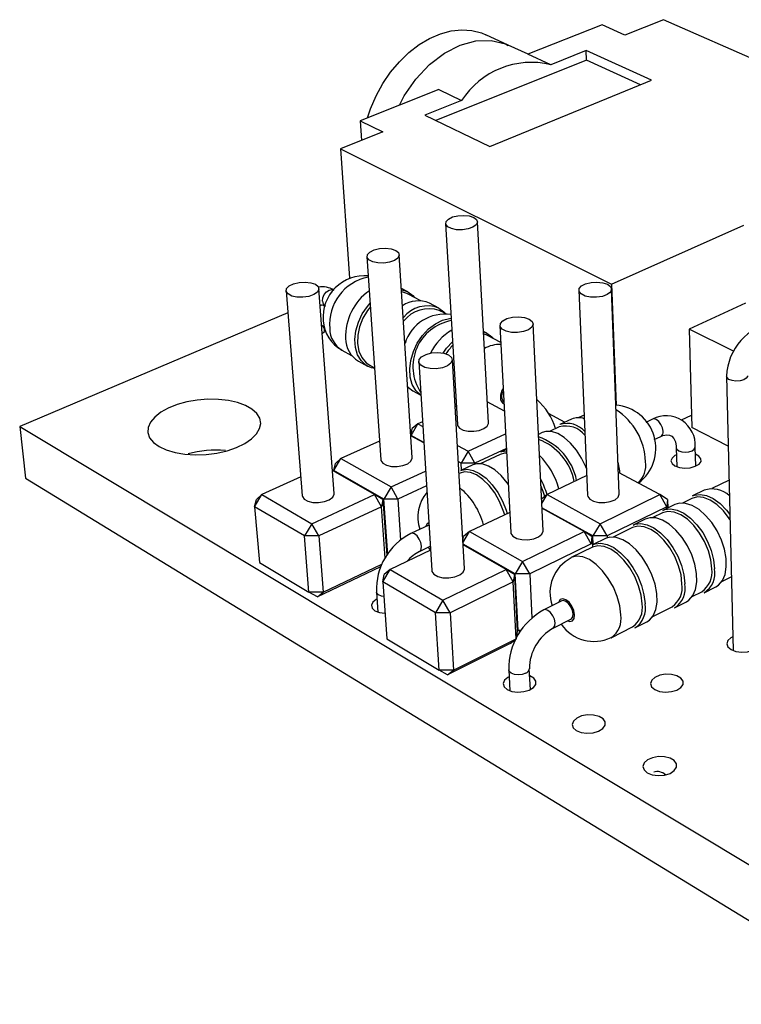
# Model space of a CAD drawing. Extents: x 0 to 120, y 0 to 180.
# Tile 1 of 2: x 82 to 98, y 156 to 177. Entities that reach past the tile are written whole.
import ezdxf

# ---------------------------------------------------------------- set-up
doc = ezdxf.new("R2010")
doc.units = 0
doc.layers.get('0').update_dxf_attribs({"linetype": 'CONTINUOUS'})

msp = doc.modelspace()

# ---------------------------------------------------------------- linework, layer by layer
at = {"color": 7, "linetype": 'CONTINUOUS'}
for p, q in [((94.907, 177.1), (93.317, 176.469)), ((95.399, 176.88), (94.907, 177.1)), ((96.222, 177.209), (95.399, 176.88)), ((101.387, 174.935), (96.222, 177.209)), ((92.896, 176.665), (92.414, 176.886)), ((93.32, 176.471), (92.896, 176.665)), ((93.808, 176.243), (93.317, 176.469)), ((94.565, 176.546), (93.808, 176.243)), ((95.967, 175.91), (94.565, 176.546)), ((94.573, 176.343), (94.565, 176.546)), ((94.573, 176.343), (91.345, 175.045)), ((95.734, 175.814), (94.573, 176.343)), ((92.501, 174.487), (95.967, 175.91)), ((91.406, 175.711), (89.72, 175.042)), ((91.406, 175.711), (91.896, 175.478)), ((91.896, 175.478), (91.105, 175.161)), ((91.105, 175.161), (92.501, 174.487)), ((89.72, 175.042), (90.208, 174.802)), ((89.72, 175.042), (89.748, 174.618)), ((90.208, 174.802), (89.298, 174.438)), ((89.298, 174.438), (95.111, 171.538)), ((89.298, 174.438), (89.494, 171.664)), ((91.553, 172.839), (91.804, 168.523)), ((92.469, 168.56), (92.235, 172.874)), ((95.111, 171.538), (97.951, 172.8)), ((90.838, 167.814), (90.559, 172.168)), ((89.866, 172.126), (90.163, 167.77)), ((95.111, 171.538), (95.209, 168.941)), ((88.132, 171.392), (88.478, 166.995)), ((89.163, 167.048), (88.835, 171.442)), ((90.739, 171.372), (90.606, 171.442)), ((91.022, 171.18), (90.746, 171.324)), ((94.412, 171.404), (94.596, 167.008)), ((95.278, 167.035), (95.112, 171.43)), ((91.409, 171.022), (91.205, 171.129)), ((97.986, 171.129), (96.774, 170.572)), ((88.169, 170.922), (82.417, 168.479)), ((91.533, 170.913), (91.416, 170.974)), ((93.641, 166.247), (93.429, 170.684)), ((92.439, 170.484), (92.363, 170.524)), ((92.718, 170.65), (92.948, 166.212)), ((97.725, 170.097), (96.774, 170.572)), ((96.774, 170.572), (96.834, 168.464)), ((92.737, 170.283), (92.447, 170.435)), ((89.328, 170.119), (89.536, 170.006)), ((89.681, 169.883), (89.88, 169.775)), ((90.975, 169.874), (91.255, 165.393)), ((91.957, 165.438), (91.697, 169.916)), ((89.924, 169.796), (90.029, 169.739)), ((97.579, 169.561), (97.717, 163.677)), ((90.849, 169.249), (91.019, 169.156)), ((92.813, 168.811), (92.445, 169.009)), ((91.781, 168.916), (91.756, 168.904)), ((93.749, 168.769), (94.11, 168.577)), ((91.055, 168.586), (90.959, 168.542)), ((94.253, 168.643), (94.003, 168.527)), ((94.524, 168.724), (94.412, 168.672)), ((95.989, 168.638), (95.848, 168.571)), ((96.611, 168.622), (96.826, 168.725)), ((82.417, 168.479), (100.991, 157.322)), ((82.417, 168.479), (82.543, 167.376)), ((90.81, 168.29), (90.959, 168.542)), ((90.81, 168.29), (90.838, 168.436)), ((90.959, 168.542), (90.838, 168.436)), ((90.959, 168.542), (91.061, 168.486)), ((93.625, 168.351), (93.542, 168.312)), ((93.989, 168.474), (93.783, 168.378)), ((97.614, 168.059), (96.834, 168.464)), ((90.136, 168.169), (89.307, 167.793)), ((91.084, 168.13), (90.808, 168.282)), ((91.083, 168.139), (90.81, 168.29)), ((90.81, 168.29), (90.81, 168.281)), ((92.036, 167.951), (92.839, 168.322)), ((96.025, 168.201), (96.166, 168.268)), ((91.804, 168.078), (92.036, 167.951)), ((92.036, 167.951), (91.886, 167.695)), ((92.182, 167.695), (92.036, 167.951)), ((92.855, 168.009), (92.182, 167.695)), ((92.856, 167.993), (92.734, 167.936)), ((96.499, 168.028), (96.511, 167.62)), ((96.917, 167.632), (96.905, 168.04)), ((89.156, 167.536), (89.307, 167.793)), ((89.307, 167.793), (89.189, 167.686)), ((89.307, 167.793), (90.381, 167.185)), ((91.886, 167.695), (91.824, 167.729)), ((92.72, 167.883), (92.296, 167.685)), ((90.03, 167.022), (89.126, 167.537)), ((89.156, 167.536), (89.189, 167.686)), ((90.229, 166.926), (89.156, 167.536)), ((89.156, 167.536), (89.157, 167.52)), ((90.381, 167.185), (91.121, 167.527)), ((92.139, 167.659), (91.88, 167.538)), ((92.182, 167.695), (91.886, 167.695)), ((91.894, 167.545), (91.886, 167.695)), ((92.182, 167.695), (92.183, 167.675)), ((82.543, 167.376), (100.995, 156.087)), ((88.446, 167.402), (87.61, 167.022)), ((91.865, 167.484), (91.839, 167.472)), ((94.578, 167.429), (93.727, 167.022)), ((96.147, 167.022), (95.26, 167.498)), ((97.631, 167.33), (97.265, 167.151)), ((90.381, 167.185), (90.229, 166.926)), ((90.529, 166.926), (90.381, 167.185)), ((91.141, 167.211), (90.529, 166.926)), ((97.098, 167.116), (96.847, 166.993)), ((87.456, 166.762), (87.61, 167.022)), ((87.456, 166.762), (87.494, 166.916)), ((87.61, 167.022), (87.494, 166.916)), ((87.61, 167.022), (88.681, 166.397)), ((88.681, 166.397), (90.03, 167.022)), ((90.178, 166.762), (90.03, 167.022)), ((90.209, 166.916), (90.03, 167.022)), ((90.209, 166.916), (90.178, 166.762)), ((90.209, 166.916), (90.29, 165.721)), ((90.529, 166.926), (90.229, 166.926)), ((90.31, 165.73), (90.229, 166.926)), ((90.529, 166.926), (90.587, 166.047)), ((93.727, 167.022), (93.608, 166.926)), ((93.613, 166.828), (93.727, 167.022)), ((93.727, 167.022), (94.864, 166.397)), ((94.864, 166.397), (96.147, 167.022)), ((96.296, 166.762), (96.147, 167.022)), ((96.31, 166.916), (96.147, 167.022)), ((96.31, 166.916), (96.296, 166.762)), ((96.31, 166.916), (96.316, 166.733)), ((96.834, 166.939), (96.634, 166.841)), ((88.525, 166.135), (87.456, 166.762)), ((87.456, 166.762), (87.558, 165.565)), ((90.178, 166.762), (88.83, 166.135)), ((90.254, 165.655), (90.178, 166.762)), ((94.711, 166.135), (93.617, 166.739)), ((94.522, 166.23), (93.618, 166.73)), ((96.296, 166.762), (95.015, 166.135)), ((96.468, 166.807), (96.214, 166.683)), ((96.297, 166.724), (96.296, 166.762)), ((92.926, 166.64), (92.068, 166.23)), ((95.831, 166.495), (95.575, 166.369)), ((96.201, 166.629), (95.997, 166.528)), ((88.681, 166.397), (88.525, 166.135)), ((88.83, 166.135), (88.681, 166.397)), ((91.19, 166.369), (90.806, 166.188)), ((91.194, 166.371), (91.19, 166.369)), ((94.864, 166.397), (94.711, 166.135)), ((95.015, 166.135), (94.864, 166.397)), ((95.561, 166.315), (95.143, 166.109)), ((88.83, 166.135), (88.525, 166.135)), ((88.621, 164.929), (88.525, 166.135)), ((88.83, 166.135), (88.923, 164.929)), ((91.923, 166.029), (91.939, 166.125)), ((91.925, 165.988), (92.068, 166.23)), ((92.068, 166.23), (91.939, 166.125)), ((92.068, 166.23), (93.203, 165.588)), ((93.203, 165.588), (94.522, 166.23)), ((94.672, 165.967), (94.522, 166.23)), ((94.691, 166.125), (94.522, 166.23)), ((94.691, 166.125), (94.672, 165.967)), ((94.691, 166.125), (94.701, 165.892)), ((95.015, 166.135), (94.711, 166.135)), ((94.718, 165.949), (94.711, 166.135)), ((94.978, 166.077), (94.717, 165.949)), ((95.015, 166.135), (95.017, 166.093)), ((91.228, 165.829), (90.362, 165.416)), ((90.991, 165.802), (91.222, 165.912)), ((93.047, 165.321), (91.927, 165.958)), ((92.85, 165.416), (91.928, 165.941)), ((94.672, 165.967), (93.355, 165.321)), ((94.704, 165.894), (94.245, 165.669)), ((90.289, 165.743), (90.31, 165.73)), ((87.558, 165.565), (88.621, 164.929)), ((90.139, 165.463), (88.803, 164.827)), ((88.923, 164.929), (90.186, 165.529)), ((90.139, 165.463), (90.17, 165.49)), ((90.204, 165.149), (90.362, 165.416)), ((90.362, 165.416), (90.236, 165.311)), ((90.362, 165.416), (91.494, 164.756)), ((91.494, 164.756), (92.85, 165.416)), ((93.003, 165.149), (92.85, 165.416)), ((93.027, 165.311), (92.85, 165.416)), ((93.203, 165.588), (93.047, 165.321)), ((93.355, 165.321), (93.203, 165.588)), ((90.204, 165.149), (90.236, 165.311)), ((93.027, 165.311), (93.003, 165.149)), ((93.027, 165.311), (93.09, 164.095)), ((93.355, 165.321), (93.047, 165.321)), ((93.109, 164.104), (93.047, 165.321)), ((93.355, 165.321), (93.402, 164.373)), ((97.476, 165.157), (97.674, 165.258)), ((91.335, 164.485), (90.204, 165.149)), ((90.204, 165.149), (90.289, 163.93)), ((93.003, 165.149), (91.648, 164.485)), ((93.066, 163.93), (93.003, 165.149)), ((97.097, 164.917), (97.349, 165.045)), ((88.923, 164.929), (88.621, 164.929)), ((88.803, 164.827), (88.621, 164.929)), ((88.803, 164.827), (88.923, 164.929)), ((90.067, 164.932), (90.097, 164.501)), ((91.494, 164.756), (91.335, 164.485)), ((91.648, 164.485), (91.494, 164.756)), ((96.843, 164.835), (97.046, 164.939)), ((94.044, 164.74), (93.659, 164.548)), ((95.995, 164.404), (96.41, 164.615)), ((96.462, 164.593), (96.717, 164.723)), ((91.648, 164.485), (91.335, 164.485)), ((91.412, 163.257), (91.335, 164.485)), ((91.648, 164.485), (91.722, 163.257)), ((93.856, 164.155), (94.24, 164.348)), ((95.104, 163.95), (95.559, 164.182)), ((95.612, 164.16), (95.87, 164.292)), ((90.289, 163.93), (91.412, 163.257)), ((91.722, 163.257), (93.066, 163.93)), ((92.934, 163.829), (93.066, 163.93)), ((93.09, 164.095), (93.066, 163.93)), ((93.088, 164.117), (93.109, 164.104)), ((93.17, 164.104), (93.109, 164.104)), ((93.152, 164.08), (93.109, 164.104)), ((92.934, 163.829), (91.592, 163.157)), ((93.37, 162.84), (93.347, 163.285)), ((91.722, 163.257), (91.412, 163.257)), ((91.592, 163.157), (91.412, 163.257)), ((91.592, 163.157), (91.722, 163.257)), ((92.906, 163.26), (92.929, 162.815))]:
    msp.add_line(p, q, dxfattribs=at)
for points in [[(89.878, 175.105), (89.943, 175.298), (90.061, 175.575), (90.205, 175.839), (90.373, 176.085), (90.561, 176.309), (90.765, 176.507), (90.983, 176.674), (91.209, 176.808), (91.439, 176.906), (91.67, 176.968), (91.897, 176.991), (92.115, 176.976), (92.321, 176.924), (92.414, 176.886)], [(92.155, 172.967), (92.217, 172.92), (92.235, 172.864), (92.208, 172.807), (92.138, 172.757), (92.035, 172.72), (91.912, 172.702), (91.788, 172.705), (91.677, 172.728), (91.597, 172.769), (91.556, 172.821), (91.562, 172.878), (91.612, 172.933), (91.7, 172.977), (91.814, 173.004), (91.939, 173.012), (92.058, 172.999), (92.155, 172.967)], [(90.481, 172.26), (90.542, 172.212), (90.559, 172.155), (90.529, 172.096), (90.456, 172.045), (90.35, 172.007), (90.226, 171.988), (90.099, 171.991), (89.989, 172.015), (89.908, 172.057), (89.869, 172.111), (89.876, 172.17), (89.929, 172.225), (90.02, 172.27), (90.137, 172.299), (90.264, 172.307), (90.384, 172.294), (90.481, 172.26)], [(88.759, 171.534), (88.82, 171.484), (88.835, 171.426), (88.803, 171.366), (88.727, 171.312), (88.618, 171.274), (88.492, 171.254), (88.364, 171.257), (88.252, 171.282), (88.172, 171.325), (88.134, 171.38), (88.143, 171.441), (88.199, 171.498), (88.292, 171.544), (88.412, 171.574), (88.541, 171.582), (88.662, 171.568), (88.759, 171.534)], [(95.024, 171.534), (95.09, 171.484), (95.112, 171.426), (95.087, 171.366), (95.018, 171.312), (94.914, 171.274), (94.789, 171.254), (94.661, 171.257), (94.546, 171.282), (94.461, 171.325), (94.417, 171.38), (94.419, 171.441), (94.467, 171.498), (94.556, 171.544), (94.671, 171.574), (94.799, 171.582), (94.922, 171.568), (95.024, 171.534)], [(90.746, 171.324), (90.723, 171.335), (90.61, 171.369)], [(90.739, 171.372), (90.846, 171.295), (90.885, 171.252)], [(88.863, 171.068), (88.87, 171.079), (88.881, 171.088), (88.898, 171.09), (88.936, 171.082), (88.972, 171.065)], [(89.94, 171.051), (89.879, 170.972), (89.779, 170.803), (89.708, 170.623), (89.669, 170.439), (89.663, 170.261), (89.692, 170.099), (89.754, 169.96), (89.845, 169.851), (89.924, 169.796)], [(91.409, 171.022), (91.515, 170.945), (91.555, 170.901)], [(93.342, 170.787), (93.408, 170.736), (93.429, 170.675), (93.401, 170.614), (93.329, 170.559), (93.223, 170.519), (93.096, 170.499), (92.966, 170.502), (92.85, 170.527), (92.765, 170.572), (92.722, 170.629), (92.726, 170.691), (92.777, 170.75), (92.868, 170.798), (92.986, 170.828), (93.116, 170.836), (93.241, 170.822), (93.342, 170.787)], [(88.907, 170.475), (88.951, 170.523), (88.958, 170.577), (88.924, 170.627), (88.895, 170.647)], [(92.447, 170.435), (92.424, 170.446), (92.366, 170.467)], [(92.439, 170.484), (92.545, 170.407), (92.584, 170.363)], [(91.613, 170.019), (91.678, 169.966), (91.696, 169.904), (91.667, 169.84), (91.592, 169.784), (91.482, 169.743), (91.353, 169.722), (91.221, 169.725), (91.105, 169.751), (91.02, 169.797), (90.978, 169.856), (90.984, 169.92), (91.038, 169.98), (91.132, 170.029), (91.253, 170.06), (91.385, 170.069), (91.511, 170.055), (91.613, 170.019)], [(90.03, 169.725), (89.965, 169.739), (89.88, 169.775)], [(90.741, 169.331), (90.756, 169.316), (90.849, 169.249)], [(92.759, 169.117), (92.768, 169.19), (92.791, 169.249)], [(85.405, 168.053), (85.561, 167.98), (85.748, 167.924), (85.958, 167.889), (86.183, 167.875), (86.415, 167.883), (86.646, 167.913), (86.866, 167.964), (87.068, 168.033), (87.245, 168.118), (87.389, 168.216), (87.496, 168.324), (87.562, 168.436), (87.586, 168.549), (87.565, 168.66), (87.502, 168.763), (87.399, 168.856), (87.259, 168.935), (87.088, 168.998), (86.892, 169.042), (86.678, 169.065), (86.453, 169.068), (86.225, 169.049), (86.002, 169.011), (85.793, 168.952), (85.604, 168.877), (85.442, 168.788), (85.313, 168.686), (85.222, 168.577), (85.173, 168.464), (85.167, 168.351), (85.204, 168.242), (85.285, 168.142), (85.405, 168.053)], [(92.803, 169.019), (92.775, 169.055), (92.759, 169.117)], [(91.804, 168.523), (91.807, 168.505), (91.847, 168.449), (91.926, 168.406), (92.033, 168.382), (92.155, 168.379), (92.274, 168.398), (92.374, 168.437), (92.442, 168.49), (92.469, 168.55), (92.469, 168.56)], [(94.572, 167.582), (94.559, 167.615), (94.469, 167.804), (94.359, 167.977), (94.233, 168.127), (94.098, 168.247), (93.96, 168.33), (93.826, 168.373), (93.703, 168.375), (93.625, 168.351)], [(96.166, 168.268), (96.213, 168.287), (96.294, 168.304), (96.356, 168.299), (96.407, 168.273), (96.448, 168.226), (96.48, 168.155), (96.497, 168.059), (96.499, 168.028)], [(92.734, 167.936), (92.755, 167.945), (92.857, 167.964)], [(90.163, 167.77), (90.166, 167.754), (90.204, 167.697), (90.283, 167.653), (90.391, 167.627), (90.514, 167.624), (90.636, 167.644), (90.739, 167.684), (90.809, 167.739), (90.838, 167.8), (90.838, 167.814)], [(92.854, 167.909), (92.814, 167.908), (92.72, 167.883)], [(95.292, 167.481), (95.288, 167.529), (95.252, 167.716)], [(96.504, 167.875), (96.47, 167.858), (96.408, 167.806), (96.386, 167.747), (96.408, 167.688), (96.471, 167.638)], [(96.471, 167.638), (96.566, 167.604), (96.681, 167.59), (96.8, 167.599), (96.907, 167.628), (96.987, 167.675), (97.03, 167.732), (97.029, 167.792), (96.985, 167.846), (96.91, 167.887)], [(92.819, 166.589), (92.79, 166.683), (92.709, 166.877), (92.605, 167.058), (92.484, 167.218), (92.353, 167.349), (92.216, 167.444), (92.083, 167.498), (91.959, 167.509), (91.865, 167.484)], [(91.88, 167.538), (91.901, 167.547), (92.016, 167.565), (92.145, 167.541), (92.281, 167.476), (92.419, 167.371), (92.55, 167.233), (92.67, 167.067), (92.772, 166.882), (92.851, 166.687), (92.874, 166.615)], [(92.895, 167.243), (92.872, 167.276), (92.745, 167.428), (92.61, 167.55), (92.473, 167.635), (92.339, 167.68), (92.216, 167.682), (92.139, 167.659)], [(93.677, 166.982), (93.643, 167.09), (93.594, 167.215)], [(88.478, 166.995), (88.48, 166.982), (88.517, 166.924), (88.595, 166.878), (88.704, 166.852), (88.829, 166.849), (88.953, 166.87), (89.058, 166.911), (89.131, 166.967), (89.162, 167.03), (89.163, 167.048)], [(94.596, 167.008), (94.6, 166.982), (94.644, 166.924), (94.727, 166.878), (94.839, 166.852), (94.964, 166.849), (95.085, 166.87), (95.186, 166.911), (95.254, 166.967), (95.278, 167.03), (95.278, 167.035)], [(97.651, 166.485), (97.633, 166.512), (97.509, 166.674), (97.371, 166.807), (97.227, 166.903), (97.085, 166.959), (96.952, 166.971), (96.834, 166.939)], [(96.847, 166.993), (96.887, 167.01), (97.012, 167.027), (97.15, 167.002), (97.294, 166.935), (97.439, 166.829), (97.576, 166.689), (97.648, 166.596)], [(97.26, 165.43), (97.239, 165.619), (97.187, 165.817), (97.106, 166.013), (97, 166.197), (96.875, 166.36), (96.737, 166.494), (96.594, 166.591), (96.452, 166.647), (96.318, 166.66), (96.201, 166.629)], [(96.214, 166.683), (96.254, 166.699), (96.378, 166.717), (96.516, 166.691), (96.661, 166.623), (96.805, 166.516), (96.942, 166.375), (97.066, 166.206), (97.17, 166.018), (97.249, 165.82), (97.301, 165.621), (97.321, 165.43)], [(97.349, 165.045), (97.404, 165.08), (97.488, 165.176), (97.545, 165.308), (97.572, 165.469), (97.568, 165.652), (97.532, 165.848), (97.467, 166.047), (97.375, 166.241), (97.26, 166.42), (97.129, 166.575), (96.988, 166.7), (96.842, 166.787), (96.7, 166.834), (96.568, 166.838), (96.468, 166.807)], [(96.717, 164.723), (96.772, 164.758), (96.855, 164.854), (96.912, 164.986), (96.938, 165.148), (96.933, 165.331), (96.896, 165.528), (96.83, 165.728), (96.738, 165.923), (96.623, 166.103), (96.491, 166.259), (96.35, 166.385), (96.204, 166.473), (96.063, 166.521), (95.931, 166.525), (95.831, 166.495)], [(92.948, 166.212), (92.952, 166.189), (92.995, 166.129), (93.078, 166.083), (93.19, 166.056), (93.317, 166.053), (93.441, 166.074), (93.544, 166.116), (93.614, 166.174), (93.641, 166.239), (93.641, 166.247)], [(96.622, 165.108), (96.601, 165.297), (96.548, 165.496), (96.466, 165.693), (96.36, 165.878), (96.234, 166.042), (96.096, 166.177), (95.953, 166.275), (95.811, 166.332), (95.678, 166.346), (95.561, 166.315)], [(95.575, 166.369), (95.614, 166.385), (95.738, 166.402), (95.876, 166.376), (96.02, 166.307), (96.164, 166.199), (96.302, 166.057), (96.426, 165.888), (96.53, 165.699), (96.611, 165.499), (96.662, 165.299), (96.684, 165.108)], [(95.87, 164.292), (95.924, 164.327), (96.007, 164.423), (96.063, 164.555), (96.088, 164.717), (96.082, 164.901), (96.044, 165.099), (95.977, 165.301), (95.884, 165.497), (95.769, 165.678), (95.637, 165.836), (95.495, 165.963), (95.35, 166.053), (95.208, 166.101), (95.077, 166.106), (94.978, 166.077)], [(91.181, 165.892), (91.206, 165.853), (91.229, 165.83)], [(95.767, 164.675), (95.745, 164.866), (95.691, 165.066), (95.608, 165.264), (95.502, 165.451), (95.376, 165.616), (95.238, 165.753), (95.094, 165.852), (94.952, 165.91), (94.82, 165.924), (94.704, 165.894)], [(94.717, 165.949), (94.757, 165.965), (94.88, 165.981), (95.017, 165.954), (95.162, 165.884), (95.306, 165.775), (95.444, 165.631), (95.568, 165.46), (95.673, 165.27), (95.754, 165.069), (95.807, 164.868), (95.829, 164.675)], [(91.255, 165.393), (91.258, 165.374), (91.299, 165.312), (91.382, 165.264), (91.495, 165.237), (91.624, 165.234), (91.75, 165.255), (91.856, 165.299), (91.929, 165.358), (91.957, 165.425), (91.957, 165.438)], [(90.077, 164.782), (90.061, 164.773), (89.989, 164.715), (89.959, 164.649), (89.975, 164.584), (90.035, 164.528)], [(94.24, 164.348), (94.25, 164.354), (94.279, 164.396), (94.287, 164.461), (94.273, 164.538), (94.239, 164.617), (94.19, 164.684), (94.134, 164.729), (94.079, 164.747), (94.044, 164.74)], [(90.035, 164.528), (90.132, 164.491), (90.251, 164.475)], [(97.71, 163.969), (97.671, 163.948), (97.605, 163.889), (97.583, 163.821), (97.608, 163.754), (97.677, 163.697)], [(97.677, 163.697), (97.779, 163.658), (97.903, 163.642), (98.03, 163.651), (98.144, 163.685), (98.228, 163.738), (98.272, 163.803), (98.27, 163.872), (98.222, 163.935), (98.144, 163.98)], [(92.914, 163.114), (92.889, 163.1), (92.817, 163.039), (92.789, 162.969), (92.809, 162.9), (92.874, 162.841)], [(92.874, 162.841), (92.975, 162.801), (93.099, 162.785), (93.229, 162.794), (93.347, 162.829), (93.437, 162.884), (93.487, 162.951), (93.49, 163.021), (93.446, 163.086), (93.362, 163.136), (93.355, 163.138)], [(96.039, 162.841), (96.142, 162.801), (96.267, 162.785), (96.396, 162.794), (96.513, 162.829), (96.6, 162.884), (96.646, 162.951), (96.646, 163.021), (96.599, 163.086), (96.512, 163.136), (96.396, 163.164), (96.268, 163.167), (96.144, 163.145), (96.041, 163.1), (95.972, 163.039), (95.948, 162.969), (95.971, 162.9), (96.039, 162.841)], [(94.355, 161.961), (94.458, 161.92), (94.584, 161.903), (94.716, 161.913), (94.834, 161.949), (94.924, 162.005), (94.973, 162.074), (94.975, 162.147), (94.929, 162.213), (94.842, 162.264), (94.726, 162.293), (94.596, 162.297), (94.469, 162.274), (94.363, 162.227), (94.292, 162.164), (94.266, 162.092), (94.287, 162.021), (94.355, 161.961)], [(95.878, 161.055), (95.985, 161.013), (96.113, 160.995), (96.246, 161.006), (96.366, 161.042), (96.455, 161.1), (96.504, 161.171), (96.503, 161.246), (96.455, 161.314), (96.366, 161.367), (96.247, 161.397), (96.115, 161.401), (95.987, 161.377), (95.881, 161.329), (95.81, 161.264), (95.785, 161.19), (95.809, 161.117), (95.878, 161.055)]]:
    msp.add_lwpolyline(points, dxfattribs=at)
at = {"color": 8, "linetype": 'CONTINUOUS'}
for points in [[(90.566, 175.378), (90.666, 175.576), (90.916, 175.936), (91.208, 176.245), (91.528, 176.489), (91.864, 176.661), (92.203, 176.753), (92.53, 176.763), (92.835, 176.691), (92.893, 176.658)], [(88.911, 171.172), (88.918, 171.242), (88.947, 171.312), (88.994, 171.371), (89.052, 171.408), (89.112, 171.42), (89.156, 171.408)], [(90.607, 171.417), (90.733, 171.375), (90.739, 171.372)], [(89.88, 169.775), (89.841, 169.799), (89.738, 169.895), (89.663, 170.023), (89.618, 170.177), (89.605, 170.349), (89.627, 170.533), (89.681, 170.718), (89.764, 170.897), (89.874, 171.06), (89.934, 171.13)], [(91.019, 169.158), (91.014, 169.162), (90.912, 169.258), (90.838, 169.387), (90.794, 169.541), (90.782, 169.716), (90.805, 169.901), (90.86, 170.088), (90.945, 170.269), (91.056, 170.434), (91.187, 170.576), (91.332, 170.688), (91.485, 170.764), (91.638, 170.802), (91.671, 170.805)], [(92.363, 170.515), (92.434, 170.487), (92.439, 170.484)], [(91.498, 170.055), (91.573, 170.16), (91.701, 170.299)], [(97.867, 169.462), (97.78, 169.456), (97.696, 169.468), (97.628, 169.494), (97.588, 169.531), (97.579, 169.561)], [(98.028, 169.569), (98.026, 169.558), (98.001, 169.517), (97.945, 169.483), (97.867, 169.462)], [(96.215, 168.381), (96.202, 168.454), (96.171, 168.528), (96.125, 168.59), (96.071, 168.631), (96.019, 168.645), (95.989, 168.638)], [(96.499, 168.028), (96.511, 167.996), (96.552, 167.963), (96.616, 167.94), (96.693, 167.933), (96.772, 167.94), (96.84, 167.963)], [(96.84, 167.963), (96.886, 167.996), (96.905, 168.035), (96.905, 168.04)], [(91.191, 166.414), (91.156, 166.398), (91.125, 166.347), (91.122, 166.337)], [(91.035, 165.916), (91.02, 165.992), (90.987, 166.068), (90.94, 166.134), (90.886, 166.178), (90.835, 166.194), (90.806, 166.188)], [(90.991, 165.802), (91.003, 165.81), (91.029, 165.852), (91.035, 165.916)], [(95.31, 164.444), (95.287, 164.636), (95.233, 164.836), (95.15, 165.035), (95.042, 165.222), (94.916, 165.389), (94.778, 165.525), (94.635, 165.626), (94.493, 165.684), (94.361, 165.699), (94.245, 165.669)], [(90.226, 164.836), (90.18, 164.843), (90.115, 164.868), (90.076, 164.904), (90.067, 164.932)], [(94.316, 164.444), (94.299, 164.537), (94.258, 164.631), (94.199, 164.712), (94.132, 164.767), (94.066, 164.787), (94.012, 164.771), (93.978, 164.72), (93.974, 164.705)], [(93.902, 164.268), (93.888, 164.346), (93.854, 164.424), (93.805, 164.491), (93.748, 164.537), (93.694, 164.555), (93.659, 164.548)], [(94.17, 164.312), (94.218, 164.3), (94.272, 164.316), (94.307, 164.366), (94.316, 164.444)], [(93.857, 164.155), (93.866, 164.161), (93.895, 164.203), (93.902, 164.268)], [(93.271, 163.188), (93.196, 163.162), (93.11, 163.153), (93.027, 163.162), (92.959, 163.188), (92.917, 163.227), (92.906, 163.26)]]:
    msp.add_lwpolyline(points, dxfattribs=at)
at = {"color": 7, "linetype": 'CONTINUOUS'}
for centre, radius, start, end in [((93.392, 174.512), 1.781, 76.4882, 147.1436), ((89.811, 170.832), 0.886, 84.5797, 185.2216), ((88.907, 171.007), 0.472, 58.1403, 100.1605), ((90.598, 170.417), 1.191, 124.8992, 182.3253), ((90.968, 170.577), 0.6, 66.7606, 124.4201), ((91.197, 170.317), 0.692, 71.4979, 142.107), ((91.536, 170), 0.894, 81.5673, 162.9444), ((89.681, 170.79), 0.754, 182.8681, 241.9813), ((91.852, 169.768), 1.001, 100.2668, 213.355), ((98.771, 169.53), 1.192, 97.5824, 178.5256), ((92.29, 169.532), 1.184, 120.6786, 153.772), ((89.982, 170.372), 0.575, 180.3181, 238.3691), ((92.567, 169.377), 1.208, 135.5176, 146.5154), ((92.627, 168.056), 1.337, 16.5471, 48.8649), ((95.133, 168.015), 0.929, 306.6296, 85.4838), ((94.397, 168.3), 0.372, 69.5074, 112.7455), ((96.282, 168.086), 0.625, 355.8193, 117.9314), ((94.126, 167.961), 0.531, 38.3838, 104.9695), ((94.153, 168.037), 0.512, 41.1566, 107.0658), ((93.144, 167.082), 1.243, 11.3338, 71.2291), ((93.13, 167.076), 1.201, 10.7758, 69.6796), ((86.631, 165.617), 2.357, 85.2081, 104.8322), ((92.423, 166.716), 1.617, 15.3638, 45.1488), ((92.063, 166.543), 1.732, 16.0676, 28.3033), ((97.267, 166.6), 0.543, 46.7024, 108.093), ((91.781, 166.537), 0.826, 139.8167, 198.2651), ((91.425, 164.978), 1.359, 117.0907, 181.9337), ((91.335, 165.108), 0.774, 116.4107, 141.2987), ((94.627, 164.918), 0.837, 117.0117, 199.568), ((96.761, 165.355), 0.505, 304.351, 8.5296), ((96.828, 165.34), 0.502, 302.4789, 10.3703), ((96.125, 165.03), 0.503, 304.5629, 8.896), ((96.193, 165.014), 0.5, 302.6423, 10.7843), ((94.343, 163.284), 1.437, 118.3911, 180.943), ((95.273, 164.594), 0.501, 304.855, 9.3899), ((95.342, 164.578), 0.497, 302.8679, 11.3435), ((94.348, 163.283), 1, 119.4342, 179.9052), ((94.734, 164.716), 0.845, 213.9969, 295.7013), ((96.087, 160.801), 0.279, 49.1599, 105.0216)]:
    msp.add_arc(centre, radius, start, end, dxfattribs=at)
at = {"color": 8, "linetype": 'CONTINUOUS'}
for centre, radius, start, end in [((90.092, 170.676), 1.03, 100.949, 185.1907), ((89.033, 171.17), 0.121, 179.4306, 240.0048), ((91.163, 170.412), 0.658, 68.0251, 141.8471), ((89.615, 170.587), 0.548, 180.3688, 238.5682), ((92.712, 169.601), 0.642, 87.5715, 120.8213), ((93.059, 169.108), 0.331, 145.0517, 180.9444), ((92.869, 169.095), 0.141, 177.0112, 243.0773), ((94.467, 167.68), 1.375, 2.018, 57.3069), ((96.11, 168.36), 0.107, 301.2841, 11.2318), ((95.311, 167.654), 0.536, 314.2172, 7.9314), ((90.879, 165.984), 1.534, 14.6379, 50.3754), ((94.817, 164.36), 0.5, 304.9567, 9.6625), ((93.24, 163.291), 0.108, 286.6092, 356.3285)]:
    msp.add_arc(centre, radius, start, end, dxfattribs=at)

doc.saveas('drawing.dxf')
